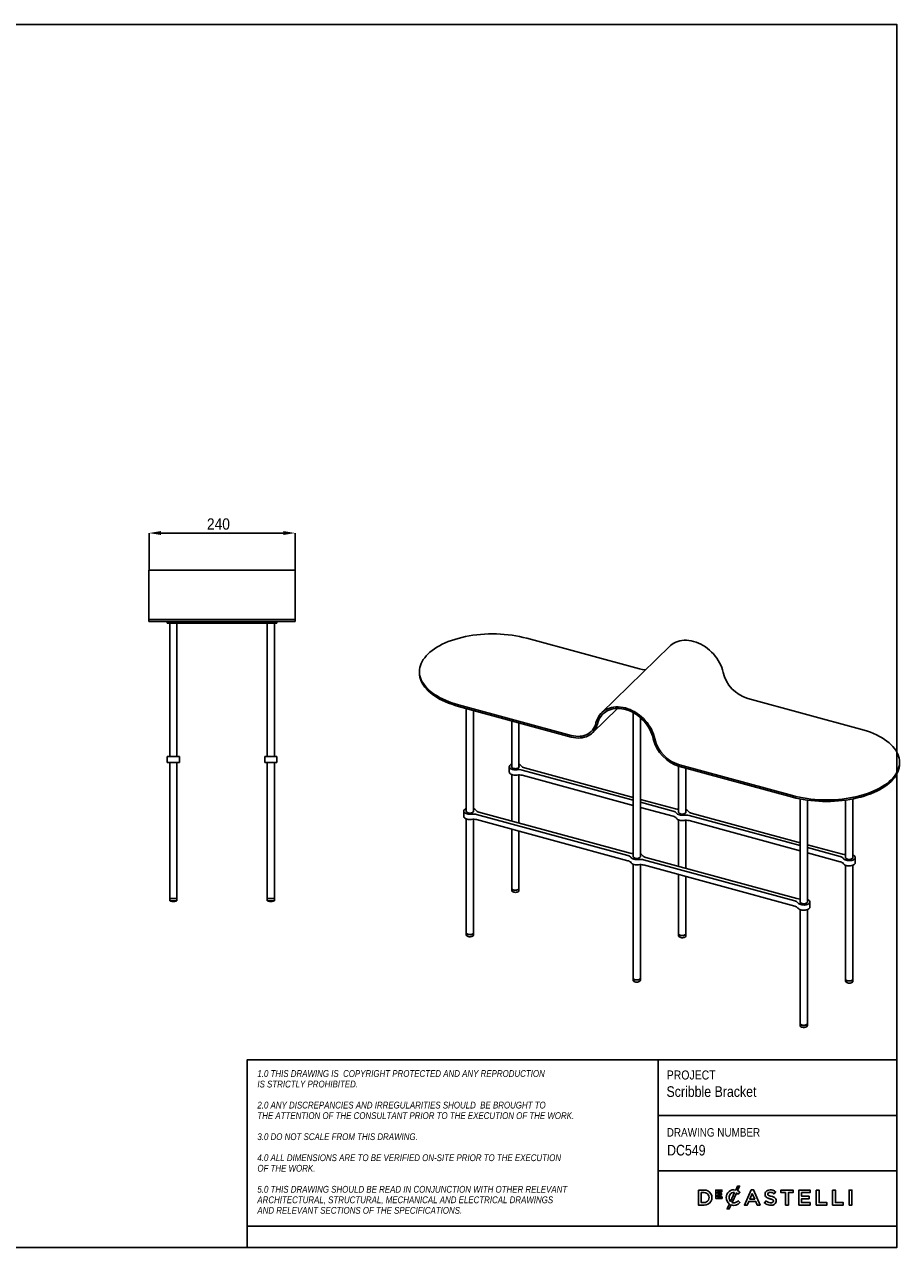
# Model space of a CAD drawing. Header units: millimetres. Extents: x 35 to 2909, y 35 to 2044.
# Tile 2 of 2: x 1472 to 2909, y 35 to 2044. Entities that reach past the tile are written whole.
import ezdxf

# ---------------------------------------------------------------- set-up
doc = ezdxf.new("R2010")
doc.units = ezdxf.units.MM
doc.header["$LTSCALE"] = 7
doc.header["$PDSIZE"] = -1
doc.linetypes.add('SLD-Solido', pattern=[0])
for name, color, linetype in [('NOTE', 3, 'SLD-Solido'), ('QUOTE', 1, 'SLD-Solido'), ('SCHIZZI', 9, 'Continuous')]:
    doc.layers.add(name, color=color, linetype=linetype)
doc.styles.add('SLDTEXTSTYLE0', font='GOTHIC.TTF', dxfattribs={"width": 0.86735})
doc.styles.add('SLDTEXTSTYLE1', font='GOTHICI.TTF', dxfattribs={"width": 0.86735})
doc.styles.add('SLDTEXTSTYLE3', font='GOTHIC.TTF', dxfattribs={"width": 0.913})
doc.dimstyles.new('SLDDIMSTYLE1', dxfattribs={"dimtxt": 18.520833, "dimasz": 19.6, "dimexe": 0, "dimexo": 0.0625, "dimgap": 4.630208, "dimtad": 1, "dimdec": 1, "dimrnd": 1e-09, "dimzin": 12, "dimdsep": 46, "dimtxsty": 'SLDTEXTSTYLE3', "dimsah": 1, "dimcen": 0.09, "dimadec": 0, "dimazin": 3, "dimtfac": 1, "dimtdec": 1, "dimtofl": 0, "dimtmove": 0, "dimatfit": 3, "dimfxl": 1, "dimfrac": 2, "dimtolj": 1, "dimtzin": 12, "dimarcsym": 0})

# ---------------------------------------------------------------- blocks, each defined once
blk = doc.blocks.new('_D_9')
at = {"layer": 'Defpoints', "color": 0, "transparency": 16777216}
for p in [(1916.8, 1208.6), (1676.8, 1147.5), (1916.8, 1103.5)]:
    blk.add_point(p, dxfattribs=at)
at = {"layer": 'QUOTE', "color": 0, "lineweight": -2, "transparency": 16777216}
for p, q in [((1676.8, 1147.6), (1676.8, 1208.6)), ((1696.4, 1208.6), (1897.2, 1208.6)), ((1916.8, 1103.6), (1916.8, 1208.6))]:
    blk.add_line(p, q, dxfattribs=at)
at = {"layer": 'QUOTE', "color": 0, "transparency": 16777216}
for points in [[(1696.4, 1211.9), (1696.4, 1205.4), (1676.8, 1208.6)], [(1897.2, 1211.9), (1897.2, 1205.4), (1916.8, 1208.6)]]:
    blk.add_solid(points, dxfattribs=at)
at = {"layer": 'QUOTE', "color": 0, "transparency": 16777216, "insert": (1790.8, 1232.7), "char_height": 18.52, "attachment_point": 2, "style": 'SLDTEXTSTYLE3'}
blk.add_mtext('\\A1;240', dxfattribs=at)

msp = doc.modelspace()

# ---------------------------------------------------------------- linework, layer by layer
for p, q in [((1916.75, 1147.54), (1676.75, 1147.54)), ((1676.75, 1103.51), (1676.75, 1147.54)), ((1916.75, 1103.51), (1916.75, 1147.54)), ((1676.75, 1066.54), (1676.75, 1103.51)), ((1916.75, 1066.54), (1916.75, 1103.51)), ((1676.75, 1063.54), (1676.75, 1066.54)), ((1916.75, 1066.54), (1676.75, 1066.54)), ((1916.75, 1063.54), (1916.75, 1066.54)), ((1916.75, 1063.54), (1676.75, 1063.54)), ((1706.75, 1060.54), (1706.75, 1063.54)), ((1706.75, 1060.54), (1886.75, 1060.54)), ((1710.75, 1060.54), (1710.75, 841.54)), ((1722.75, 841.54), (1722.75, 1060.54)), ((1870.75, 1060.54), (1870.75, 841.54)), ((1882.75, 841.54), (1882.75, 1060.54)), ((1886.75, 1060.54), (1886.75, 1063.54)), ((2297.14, 1035.75), (2482.31, 985.42)), ((2532.19, 1022.74), (2420.18, 913.42)), ((2121.13, 981.09), (2121.13, 978.52)), ((2185.13, 926.43), (2370.31, 876.1)), ((2660.3, 937.05), (2845.48, 886.72)), ((2185.13, 923.86), (2370.31, 873.53)), ((2197.8, 920.41), (2197.8, 751.22)), ((2209.8, 751.22), (2209.8, 917.15)), ((2405.23, 880.61), (2446.13, 920.52)), ((2471.97, 913.64), (2471.97, 676.71)), ((2483.97, 676.71), (2483.97, 905.27)), ((2272.47, 900.12), (2272.47, 824.1)), ((2284.47, 824.1), (2284.47, 896.86)), ((1706.75, 841.54), (1706.75, 831.54)), ((1706.75, 841.54), (1726.75, 841.54)), ((1706.75, 831.54), (1726.75, 831.54)), ((1710.75, 831.54), (1710.75, 608.54)), ((1722.75, 608.54), (1722.75, 831.54)), ((1726.75, 831.54), (1726.75, 841.54)), ((1866.75, 841.54), (1866.75, 831.54)), ((1866.75, 841.54), (1886.75, 841.54)), ((1866.75, 831.54), (1886.75, 831.54)), ((1870.75, 831.54), (1870.75, 608.54)), ((1882.75, 608.54), (1882.75, 831.54)), ((1886.75, 831.54), (1886.75, 841.54)), ((2268.47, 824.67), (2268.47, 816.1)), ((2546.64, 825.64), (2546.64, 749.59)), ((2548.29, 827.73), (2733.47, 777.4)), ((2548.29, 825.16), (2733.47, 774.83)), ((2909.47, 829.49), (2909.47, 832.06)), ((2272.47, 811.98), (2272.47, 735.45)), ((2284.47, 732.19), (2284.47, 811.4)), ((2289.6, 819.31), (2471.97, 769.75)), ((2289.6, 810.74), (2471.97, 761.18)), ((2471.97, 774.41), (2293.33, 822.96)), ((2558.64, 749.59), (2558.64, 822.35)), ((2541.51, 755.51), (2483.97, 771.15)), ((2483.97, 766.49), (2537.77, 751.87)), ((2746.14, 771.86), (2746.14, 602.19)), ((2758.14, 602.19), (2758.14, 769.83)), ((2820.81, 769.83), (2820.81, 675.07)), ((2832.81, 675.07), (2832.81, 771.86)), ((2193.8, 751.79), (2193.8, 743.21)), ((2214.93, 746.43), (2463.1, 678.98)), ((2466.84, 682.63), (2218.66, 750.08)), ((2483.97, 757.92), (2537.77, 743.29)), ((2563.77, 744.8), (2746.14, 695.24)), ((2746.14, 699.9), (2567.5, 748.44)), ((2197.8, 739.09), (2197.8, 552.07)), ((2209.8, 552.07), (2209.8, 738.52)), ((2214.93, 737.86), (2463.1, 670.41)), ((2546.64, 737.46), (2546.64, 660.94)), ((2558.64, 657.68), (2558.64, 736.88)), ((2563.77, 736.23), (2746.14, 686.66)), ((2272.47, 722.22), (2272.47, 624.95)), ((2284.47, 624.95), (2284.47, 718.96)), ((2815.68, 681), (2758.14, 696.63)), ((2758.14, 691.98), (2811.94, 677.35)), ((2758.14, 683.4), (2811.94, 668.78)), ((2471.97, 664.58), (2471.97, 477.55)), ((2483.97, 477.55), (2483.97, 664)), ((2489.1, 671.92), (2737.27, 604.47)), ((2489.1, 663.35), (2737.27, 595.9)), ((2741, 608.11), (2492.83, 675.56)), ((2836.81, 667.07), (2836.81, 675.64)), ((2546.64, 647.71), (2546.64, 550.43)), ((2558.64, 550.43), (2558.64, 644.45)), ((2820.81, 662.95), (2820.81, 475.92)), ((2832.81, 475.92), (2832.81, 662.95)), ((2272.47, 624.95), (2272.47, 621.52)), ((2284.47, 621.52), (2284.47, 624.95)), ((1710.75, 608.54), (1710.75, 604.54)), ((1710.75, 608.54), (1722.75, 608.54)), ((1710.75, 604.54), (1722.75, 604.54)), ((1712.63, 603.97), (1720.88, 603.97)), ((1712.75, 603.82), (1720.75, 603.82)), ((1714.63, 603.63), (1718.88, 603.63)), ((1714.75, 603.49), (1718.75, 603.49)), ((1722.75, 604.54), (1722.75, 608.54)), ((1870.75, 608.54), (1870.75, 604.54)), ((1870.75, 608.54), (1877.73, 608.54)), ((1870.75, 608.54), (1882.75, 608.54)), ((1870.75, 604.54), (1882.75, 604.54)), ((1872.63, 603.97), (1880.88, 603.97)), ((1872.75, 603.82), (1880.75, 603.82)), ((1874.63, 603.63), (1878.88, 603.63)), ((1874.75, 603.49), (1878.75, 603.49)), ((1877.73, 608.54), (1882.75, 608.54)), ((1882.75, 604.54), (1882.75, 608.54)), ((2762.14, 594.19), (2762.14, 602.76)), ((2746.14, 590.07), (2746.14, 403.04)), ((2758.14, 403.04), (2758.14, 590.07)), ((2197.8, 552.07), (2197.8, 548.64)), ((2209.8, 548.64), (2209.8, 552.07)), ((2546.64, 550.43), (2546.64, 547.01)), ((2558.64, 547.01), (2558.64, 550.43)), ((2471.97, 477.55), (2471.97, 474.12)), ((2483.97, 474.12), (2483.97, 477.55)), ((2820.81, 475.92), (2820.81, 472.49)), ((2832.81, 472.49), (2832.81, 475.92)), ((2746.14, 403.04), (2746.14, 399.61)), ((2758.14, 399.61), (2758.14, 403.04))]:
    msp.add_line(p, q)
at = {"flags": 128}
for points in [[(2185.13, 926.43), (2179.47, 928.07), (2173.98, 929.87), (2168.7, 931.82), (2163.62, 933.91), (2158.78, 936.14), (2154.17, 938.5), (2149.82, 940.99), (2145.74, 943.59), (2141.94, 946.31), (2138.43, 949.12), (2135.22, 952.03), (2132.32, 955.03), (2129.74, 958.1), (2127.49, 961.24), (2125.57, 964.44), (2123.99, 967.69), (2122.75, 970.97), (2121.86, 974.29), (2121.32, 977.62), (2121.13, 980.97), (2121.3, 984.32), (2121.81, 987.65), (2122.68, 990.97), (2123.89, 994.26), (2125.44, 997.51), (2127.34, 1000.71), (2129.57, 1003.85), (2132.13, 1006.93), (2135, 1009.93), (2138.19, 1012.85), (2141.68, 1015.67), (2145.46, 1018.4), (2149.52, 1021.01), (2153.85, 1023.51), (2158.44, 1025.88), (2163.27, 1028.12), (2168.33, 1030.22), (2173.6, 1032.18), (2179.07, 1033.99), (2184.72, 1035.64), (2190.53, 1037.13), (2196.5, 1038.46), (2202.6, 1039.62), (2208.81, 1040.61), (2215.11, 1041.42), (2221.49, 1042.06), (2227.93, 1042.52), (2234.4, 1042.8), (2240.9, 1042.89), (2247.4, 1042.81), (2253.88, 1042.55), (2260.32, 1042.1), (2266.7, 1041.48), (2273.01, 1040.67), (2279.23, 1039.7), (2285.33, 1038.55), (2291.31, 1037.23), (2297.14, 1035.75)], [(2532.19, 1022.74), (2533.22, 1023.71), (2535.87, 1025.83), (2538.74, 1027.68), (2541.81, 1029.24), (2545.07, 1030.51), (2548.5, 1031.48), (2552.08, 1032.13), (2555.78, 1032.47), (2559.57, 1032.49), (2563.44, 1032.2), (2567.36, 1031.59), (2571.31, 1030.67), (2575.25, 1029.44), (2579.17, 1027.92), (2583.04, 1026.11), (2586.84, 1024.03), (2590.53, 1021.68), (2594.11, 1019.08), (2597.54, 1016.25), (2600.8, 1013.21), (2603.88, 1009.98), (2606.74, 1006.57), (2609.39, 1003.01), (2611.79, 999.32), (2613.93, 995.52), (2615.81, 991.64), (2617.4, 987.71), (2618.69, 983.74), (2619.69, 979.77)], [(2185.13, 923.86), (2179.47, 925.5), (2173.98, 927.3), (2168.7, 929.24), (2163.62, 931.34), (2158.78, 933.57), (2154.17, 935.93), (2149.82, 938.42), (2145.74, 941.02), (2141.94, 943.74), (2138.43, 946.55), (2135.22, 949.46), (2132.32, 952.46), (2129.74, 955.53), (2127.49, 958.67), (2125.57, 961.87), (2123.99, 965.12), (2122.75, 968.4), (2121.86, 971.72), (2121.32, 975.05), (2121.13, 978.4), (2121.13, 978.52)], [(2410.91, 896.75), (2411.91, 900.18), (2413.21, 903.44), (2414.8, 906.51), (2416.67, 909.37), (2418.82, 912), (2421.22, 914.38), (2423.86, 916.51), (2426.73, 918.36), (2429.8, 919.92), (2433.07, 921.19), (2436.5, 922.15), (2440.07, 922.81), (2443.77, 923.15), (2447.56, 923.17), (2451.43, 922.87), (2455.35, 922.27), (2459.3, 921.35), (2463.24, 920.12), (2467.16, 918.6), (2471.03, 916.79), (2474.83, 914.7), (2478.53, 912.36), (2482.1, 909.76), (2485.53, 906.93), (2488.79, 903.89), (2491.87, 900.66), (2494.74, 897.25), (2497.38, 893.69), (2499.78, 890), (2501.93, 886.2), (2503.8, 882.32), (2505.39, 878.39), (2506.69, 874.42), (2507.68, 870.45)], [(2413.51, 895.49), (2414.48, 898.84), (2415.76, 902.01), (2417.33, 904.99), (2419.19, 907.75), (2421.31, 910.29), (2423.7, 912.57), (2426.32, 914.59), (2429.16, 916.33), (2432.21, 917.78), (2435.44, 918.93), (2438.83, 919.78), (2442.36, 920.31), (2446.01, 920.52), (2449.74, 920.42), (2453.54, 920), (2457.37, 919.26), (2461.22, 918.21), (2465.06, 916.86), (2468.86, 915.22), (2472.59, 913.3), (2476.24, 911.1), (2479.77, 908.65), (2483.16, 905.97), (2486.39, 903.06), (2489.44, 899.95), (2492.28, 896.66), (2494.9, 893.22), (2497.28, 889.64), (2499.41, 885.95), (2501.26, 882.18), (2502.84, 878.34), (2504.12, 874.48), (2505.09, 870.6)], [(2370.31, 876.1), (2374.06, 875.25), (2377.78, 874.73), (2381.44, 874.55), (2385.01, 874.71), (2388.46, 875.21), (2391.76, 876.05), (2394.88, 877.22), (2397.81, 878.71), (2400.51, 880.5), (2402.96, 882.59), (2405.15, 884.95), (2407.05, 887.57), (2408.66, 890.43), (2409.95, 893.49), (2410.91, 896.75)], [(2370.31, 873.53), (2374.05, 872.67), (2377.76, 872.12), (2381.42, 871.89), (2385.01, 871.97), (2388.48, 872.38), (2391.83, 873.1), (2395.02, 874.13), (2398.03, 875.47), (2400.85, 877.1), (2403.45, 879.01), (2405.81, 881.19), (2407.91, 883.62), (2409.74, 886.28), (2411.29, 889.17), (2412.55, 892.24), (2413.51, 895.49)], [(2845.48, 886.72), (2851.14, 885.08), (2856.62, 883.29), (2861.91, 881.34), (2866.98, 879.25), (2871.83, 877.02), (2876.43, 874.65), (2880.78, 872.17), (2884.86, 869.56), (2888.66, 866.85), (2892.17, 864.03), (2895.38, 861.12), (2898.28, 858.12), (2900.86, 855.05), (2903.12, 851.91), (2905.04, 848.71), (2906.62, 845.47), (2907.85, 842.18), (2908.74, 838.86), (2909.28, 835.53), (2909.47, 832.18), (2909.31, 828.84), (2908.79, 825.5), (2907.93, 822.18), (2906.72, 818.89), (2905.16, 815.64), (2903.26, 812.44), (2901.03, 809.3), (2898.48, 806.22), (2895.6, 803.22), (2892.41, 800.3), (2888.92, 797.48), (2885.14, 794.76), (2881.08, 792.14), (2876.75, 789.65), (2872.16, 787.28), (2867.34, 785.04), (2862.28, 782.93), (2857.01, 780.98), (2851.54, 779.17), (2845.89, 777.51), (2840.07, 776.02), (2834.1, 774.69), (2828.01, 773.53), (2821.8, 772.54), (2815.5, 771.73), (2809.12, 771.09), (2802.68, 770.63), (2796.2, 770.36), (2789.7, 770.26), (2783.21, 770.34), (2776.73, 770.61), (2770.29, 771.05), (2763.9, 771.68), (2757.59, 772.48), (2751.38, 773.46), (2745.27, 774.6), (2739.3, 775.92), (2733.47, 777.4)], [(2272.47, 828.79), (2271.27, 828.24), (2270.1, 827.49), (2269.23, 826.63), (2268.68, 825.71), (2268.47, 824.75), (2268.61, 823.79), (2269.11, 822.86), (2269.93, 821.99), (2271.05, 821.22), (2272.43, 820.56), (2274.02, 820.06), (2275.77, 819.71), (2277.61, 819.54), (2279.49, 819.54), (2281.32, 819.73)], [(2272.47, 825.23), (2272.41, 825.05), (2272.41, 824.3), (2272.76, 823.56), (2273.44, 822.89), (2274.41, 822.32), (2275.62, 821.89)], [(2275.62, 821.89), (2277, 821.62), (2278.45, 821.53), (2279.91, 821.62), (2281.29, 821.88), (2282.5, 822.31), (2283.48, 822.88), (2284.17, 823.55), (2284.52, 824.28), (2284.53, 825.04), (2284.47, 825.23)], [(2909.47, 829.49), (2909.31, 826.27), (2908.79, 822.93), (2907.93, 819.61), (2906.72, 816.32), (2905.16, 813.07), (2903.26, 809.87), (2901.03, 806.73), (2898.48, 803.65), (2895.6, 800.65), (2892.41, 797.73), (2888.92, 794.91), (2885.14, 792.18), (2881.08, 789.57), (2876.75, 787.08), (2872.16, 784.7), (2867.34, 782.46), (2862.28, 780.36), (2857.01, 778.4), (2851.54, 776.6), (2845.89, 774.94), (2840.07, 773.45), (2834.1, 772.12), (2828.01, 770.96), (2821.8, 769.97), (2815.5, 769.16), (2809.12, 768.52), (2802.68, 768.06), (2796.2, 767.78), (2789.7, 767.69), (2783.21, 767.77), (2776.73, 768.04), (2770.29, 768.48), (2763.9, 769.11), (2757.59, 769.91), (2751.38, 770.88), (2745.27, 772.03), (2739.3, 773.35), (2733.47, 774.83)], [(2268.47, 816.1), (2268.61, 815.22), (2269.11, 814.29), (2269.93, 813.42), (2271.05, 812.64), (2272.43, 811.99), (2274.02, 811.48), (2275.77, 811.14), (2277.61, 810.96), (2279.49, 810.97), (2281.32, 811.16)], [(2197.8, 755.91), (2196.6, 755.36), (2195.43, 754.61), (2194.55, 753.75), (2194, 752.83), (2193.8, 751.87), (2193.94, 750.91), (2194.43, 749.98), (2195.25, 749.11), (2196.37, 748.34), (2197.75, 747.68), (2199.35, 747.17), (2201.1, 746.83), (2202.94, 746.66), (2204.81, 746.66), (2206.65, 746.85)], [(2197.8, 752.35), (2197.74, 752.17), (2197.74, 751.41), (2198.09, 750.68), (2198.77, 750.01), (2199.74, 749.44), (2200.95, 749.01)], [(2200.95, 749.01), (2202.32, 748.74), (2203.78, 748.64), (2205.24, 748.73), (2206.62, 749), (2207.83, 749.43), (2208.81, 750), (2209.5, 750.67), (2209.85, 751.4), (2209.85, 752.16), (2209.8, 752.35)], [(2543.11, 748.58), (2543.88, 747.67), (2544.97, 746.85), (2546.35, 746.15), (2547.97, 745.6), (2549.76, 745.22), (2551.66, 745.03), (2553.59, 745.03), (2555.49, 745.22)], [(2546.64, 750.72), (2546.58, 750.54), (2546.58, 749.78), (2546.93, 749.05), (2547.61, 748.38), (2548.58, 747.81), (2549.79, 747.38)], [(2549.79, 747.38), (2551.16, 747.11), (2552.62, 747.01), (2554.08, 747.1), (2555.46, 747.37), (2556.67, 747.8), (2557.65, 748.36), (2558.34, 749.03), (2558.69, 749.77), (2558.69, 750.53), (2558.64, 750.72)], [(2193.8, 743.21), (2193.94, 742.34), (2194.43, 741.41), (2195.25, 740.54), (2196.37, 739.76), (2197.75, 739.11), (2199.35, 738.6), (2201.1, 738.26), (2202.94, 738.08), (2204.81, 738.09), (2206.65, 738.28)], [(2543.11, 740.01), (2543.88, 739.1), (2544.97, 738.27), (2546.35, 737.58), (2547.97, 737.03), (2549.76, 736.65), (2551.66, 736.46), (2553.59, 736.46), (2555.49, 736.65)], [(2468.44, 675.7), (2469.21, 674.79), (2470.3, 673.96), (2471.68, 673.27), (2473.3, 672.72), (2475.09, 672.34), (2476.99, 672.15), (2478.92, 672.15), (2480.82, 672.34)], [(2468.44, 667.13), (2469.21, 666.21), (2470.3, 665.39), (2471.68, 664.69), (2473.3, 664.15), (2475.09, 663.77), (2476.99, 663.58), (2478.92, 663.57), (2480.82, 663.77)], [(2471.97, 677.84), (2471.91, 677.66), (2471.91, 676.9), (2472.26, 676.17), (2472.94, 675.49), (2473.91, 674.93), (2475.12, 674.49)], [(2475.12, 674.49), (2476.49, 674.22), (2477.95, 674.13), (2479.41, 674.22), (2480.79, 674.49), (2482, 674.92), (2482.98, 675.48), (2483.67, 676.15), (2484.02, 676.89), (2484.02, 677.64), (2483.97, 677.84)], [(2817.28, 674.07), (2818.02, 673.18), (2819.07, 672.38), (2820.38, 671.69), (2821.93, 671.15), (2823.64, 670.76), (2825.46, 670.54), (2827.34, 670.5), (2829.19, 670.64), (2830.96, 670.96), (2832.59, 671.44), (2834.01, 672.07), (2835.18, 672.82), (2836.05, 673.67), (2836.6, 674.6), (2836.81, 675.56), (2836.66, 676.52), (2836.17, 677.45), (2835.35, 678.32), (2834.23, 679.09), (2832.85, 679.75), (2832.81, 679.76)], [(2817.28, 665.5), (2818.02, 664.61), (2819.07, 663.81), (2820.38, 663.12), (2821.93, 662.57), (2823.64, 662.18), (2825.46, 661.97), (2827.34, 661.93), (2829.19, 662.07), (2830.96, 662.38), (2832.59, 662.87), (2834.01, 663.49), (2835.18, 664.25), (2836.05, 665.1), (2836.6, 666.03), (2836.81, 666.99), (2836.81, 667.07)], [(2820.81, 676.21), (2820.75, 676.03), (2820.75, 675.27), (2821.1, 674.53), (2821.78, 673.86), (2822.75, 673.29), (2823.96, 672.86)], [(2823.96, 672.86), (2825.33, 672.59), (2826.79, 672.5), (2828.25, 672.59), (2829.63, 672.86), (2830.84, 673.28), (2831.82, 673.85), (2832.51, 674.52), (2832.86, 675.26), (2832.86, 676.01), (2832.81, 676.21)], [(2272.47, 624.95), (2272.51, 624.6), (2272.86, 623.85), (2273.56, 623.17), (2274.58, 622.6), (2275.84, 622.17), (2277.26, 621.92), (2278.76, 621.86), (2280.24, 622), (2281.61, 622.32), (2282.78, 622.8)], [(2272.47, 624.95), (2272.51, 624.57), (2272.88, 623.82), (2273.6, 623.14), (2274.63, 622.57), (2275.9, 622.16), (2277.32, 621.91), (2278.83, 621.86)], [(2278.83, 621.86), (2280.3, 622.01), (2281.67, 622.33), (2282.83, 622.83), (2283.72, 623.45), (2284.27, 624.17), (2284.47, 624.94), (2284.47, 624.95)], [(2272.47, 621.52), (2272.51, 621.14), (2272.88, 620.39), (2273.6, 619.71), (2274.63, 619.14), (2275.9, 618.73), (2277.32, 618.49), (2278.83, 618.43)], [(2278.83, 618.43), (2280.3, 618.58), (2281.67, 618.9), (2282.83, 619.4), (2283.72, 620.02), (2284.27, 620.74), (2284.47, 621.51), (2284.47, 621.52)], [(2742.61, 601.19), (2743.35, 600.3), (2744.39, 599.5), (2745.71, 598.81), (2747.25, 598.26), (2748.97, 597.87), (2750.79, 597.66), (2752.67, 597.62), (2754.52, 597.76), (2756.29, 598.07), (2757.91, 598.56), (2759.34, 599.19), (2760.5, 599.94), (2761.38, 600.79), (2761.93, 601.72), (2762.13, 602.68), (2761.99, 603.64), (2761.5, 604.57), (2760.68, 605.44), (2759.56, 606.21), (2758.18, 606.86), (2758.14, 606.88)], [(2746.14, 603.33), (2746.08, 603.15), (2746.08, 602.39), (2746.43, 601.65), (2747.11, 600.98), (2748.08, 600.41), (2749.29, 599.98)], [(2749.29, 599.98), (2750.66, 599.71), (2752.12, 599.62), (2753.58, 599.71), (2754.96, 599.97), (2756.17, 600.4), (2757.15, 600.97), (2757.83, 601.64), (2758.19, 602.37), (2758.19, 603.13), (2758.14, 603.33)], [(2742.61, 592.62), (2743.35, 591.73), (2744.39, 590.93), (2745.71, 590.24), (2747.25, 589.69), (2748.97, 589.3), (2750.79, 589.08), (2752.67, 589.04), (2754.52, 589.19), (2756.29, 589.5), (2757.91, 589.98), (2759.34, 590.61), (2760.5, 591.37), (2761.38, 592.22), (2761.93, 593.14), (2762.13, 594.1), (2762.14, 594.19)], [(2197.8, 552.07), (2197.89, 551.51), (2198.35, 550.77), (2199.14, 550.12), (2200.23, 549.58), (2201.54, 549.2), (2202.99, 549), (2204.5, 549), (2205.96, 549.18), (2207.28, 549.55), (2208.39, 550.08), (2209.2, 550.73), (2209.68, 551.46), (2209.8, 552.07)], [(2197.8, 552.07), (2197.84, 551.7), (2198.21, 550.94), (2198.92, 550.26), (2199.95, 549.7), (2201.21, 549.28), (2202.64, 549.03), (2204.14, 548.98), (2205.62, 549.12), (2206.98, 549.45)], [(2197.8, 548.64), (2197.84, 548.27), (2198.21, 547.52), (2198.92, 546.83), (2199.95, 546.27), (2201.21, 545.85), (2202.64, 545.61), (2204.14, 545.55), (2205.62, 545.69), (2206.98, 546.02)], [(2206.98, 549.45), (2208.15, 549.94), (2209.04, 550.56), (2209.6, 551.28), (2209.8, 552.05), (2209.8, 552.07)], [(2206.98, 546.02), (2208.15, 546.51), (2209.04, 547.13), (2209.6, 547.85), (2209.8, 548.62), (2209.8, 548.64)], [(2546.64, 550.43), (2546.7, 549.99), (2547.1, 549.25), (2547.84, 548.58), (2548.89, 548.02), (2550.18, 547.62), (2551.61, 547.39), (2553.12, 547.35), (2554.59, 547.51), (2555.94, 547.85), (2557.08, 548.36), (2557.94, 548.99)], [(2546.64, 550.43), (2546.7, 549.98), (2547.11, 549.24), (2547.86, 548.57), (2548.91, 548.01), (2550.2, 547.61), (2551.64, 547.39), (2553.14, 547.36)], [(2546.64, 547.01), (2546.7, 546.55), (2547.11, 545.81), (2547.86, 545.14), (2548.91, 544.58), (2550.2, 544.18), (2551.64, 543.96), (2553.14, 543.93)], [(2553.14, 547.36), (2554.61, 547.52), (2555.96, 547.86), (2557.1, 548.37), (2557.96, 549), (2558.48, 549.73), (2558.64, 550.43)], [(2553.14, 543.93), (2554.61, 544.09), (2555.96, 544.43), (2557.1, 544.94), (2557.96, 545.57), (2558.48, 546.3), (2558.64, 547.01)], [(2557.94, 548.99), (2558.47, 549.72), (2558.64, 550.43)], [(2471.97, 477.55), (2471.99, 477.31), (2472.29, 476.55), (2472.96, 475.85), (2473.93, 475.26), (2475.17, 474.82)], [(2471.97, 477.55), (2471.97, 477.42), (2472.22, 476.66), (2472.84, 475.95), (2473.77, 475.34), (2474.97, 474.88), (2476.36, 474.58), (2477.85, 474.46), (2479.34, 474.55)], [(2471.97, 474.12), (2471.97, 473.99), (2472.22, 473.23), (2472.84, 472.52), (2473.77, 471.91), (2474.97, 471.45), (2476.36, 471.15), (2477.85, 471.03), (2479.34, 471.12)], [(2475.17, 474.82), (2476.57, 474.55), (2478.07, 474.46), (2479.56, 474.57), (2480.95, 474.87), (2482.15, 475.34), (2483.09, 475.94), (2483.7, 476.65), (2483.96, 477.41), (2483.97, 477.55)], [(2479.34, 474.55), (2480.75, 474.82), (2481.99, 475.26), (2482.97, 475.85), (2483.63, 476.54), (2483.95, 477.3), (2483.97, 477.55)], [(2479.34, 471.12), (2480.75, 471.39), (2481.99, 471.83), (2482.97, 472.42), (2483.63, 473.11), (2483.95, 473.87), (2483.97, 474.12)], [(2820.81, 475.92), (2820.98, 475.18), (2821.52, 474.46), (2822.4, 473.83), (2823.55, 473.33), (2824.9, 472.99), (2826.38, 472.84), (2827.88, 472.88), (2829.31, 473.11)], [(2820.81, 475.92), (2820.83, 475.64), (2821.16, 474.88), (2821.84, 474.19), (2822.83, 473.61), (2824.07, 473.17), (2825.49, 472.91), (2826.98, 472.83), (2828.47, 472.95), (2829.85, 473.26), (2831.04, 473.73), (2831.97, 474.34), (2832.57, 475.05), (2832.8, 475.82), (2832.81, 475.92)], [(2820.81, 472.49), (2820.83, 472.21), (2821.16, 471.45), (2821.84, 470.76), (2822.83, 470.18), (2824.07, 469.74), (2825.49, 469.48), (2826.98, 469.4), (2828.47, 469.52), (2829.85, 469.83), (2831.04, 470.3), (2831.97, 470.91), (2832.57, 471.62), (2832.8, 472.39), (2832.81, 472.49)], [(2829.31, 473.11), (2830.59, 473.52), (2831.63, 474.08), (2832.37, 474.76), (2832.75, 475.51), (2832.81, 475.92)], [(2746.14, 403.04), (2746.2, 402.57), (2746.62, 401.83), (2747.37, 401.16), (2748.43, 400.61), (2749.72, 400.21), (2751.16, 399.99), (2752.67, 399.96), (2754.14, 400.13), (2755.48, 400.47), (2756.61, 400.98)], [(2746.14, 403.04), (2746.26, 402.42), (2746.74, 401.68), (2747.57, 401.04), (2748.68, 400.51), (2750.01, 400.15), (2751.47, 399.97), (2752.97, 399.98), (2754.42, 400.18), (2755.73, 400.57)], [(2746.14, 399.61), (2746.26, 398.99), (2746.74, 398.26), (2747.57, 397.61), (2748.68, 397.09), (2750.01, 396.72), (2751.47, 396.54), (2752.97, 396.55), (2754.42, 396.75), (2755.73, 397.14)]]:
    msp.add_lwpolyline(points, dxfattribs=at)
for centre, radius, start, end in [((2493.82, 1027.09), 43.23, 254.55704, 268.08784), ((2676.69, 993.3), 58.59, 193.35043, 253.7485), ((2565.78, 885.04), 62.38, 193.38047, 253.71846), ((2564.69, 883.98), 58.59, 193.35043, 253.7485), ((2282.1, 821.8), 7.37, 36.9692, 71.26228), ((2295.07, 831.77), 8.98, 217.99475, 258.87208), ((2284.45, 799.51), 20.46, 75.42123, 98.78401), ((2284.45, 790.94), 20.46, 75.42123, 98.78401), ((2209.78, 726.63), 20.46, 75.42123, 98.78401), ((2207.43, 748.92), 7.37, 36.9692, 71.26228), ((2220.39, 758.88), 8.98, 217.99475, 258.87208), ((2536.04, 743.06), 8.98, 37.99475, 78.87208), ((2546.57, 774.72), 19.87, 255.24825, 270.20746), ((2558.62, 725), 20.46, 75.42123, 98.78401), ((2556.23, 747.24), 7.43, 37.10706, 71.12441), ((2569.24, 757.25), 8.98, 217.99475, 258.87208), ((2209.78, 718.06), 20.46, 75.42123, 98.78401), ((2536.04, 734.49), 8.98, 37.99475, 78.87208), ((2558.62, 716.42), 20.46, 75.42123, 98.78401), ((2461.37, 670.18), 8.98, 37.99475, 78.87208), ((2461.37, 661.6), 8.98, 37.99475, 78.87208), ((2471.89, 701.84), 19.87, 255.24825, 270.20746), ((2483.95, 652.12), 20.46, 75.42123, 98.78401), ((2483.95, 643.54), 20.46, 75.42123, 98.78401), ((2481.56, 674.36), 7.43, 37.10706, 71.12441), ((2494.56, 684.37), 8.98, 217.99475, 258.87208), ((2810.21, 668.54), 8.98, 37.99475, 78.87208), ((2810.21, 659.97), 8.98, 37.99475, 78.87208), ((2820.74, 700.21), 19.87, 255.24825, 270.20746), ((2281.96, 625.18), 2.52, 289.13452, 354.62032), ((1716.32, 619.45), 15.91, 249.52051, 256.59394), ((1712.75, 603.94), 0.125, 166.81895, 270), ((1716.32, 619.45), 15.91, 259.2335, 263.89518), ((1714.75, 603.62), 0.125, 174.12019, 270), ((1718.75, 603.62), 0.125, 270, 5.87981), ((1717.19, 619.45), 15.91, 276.10482, 280.7665), ((1720.75, 603.94), 0.125, 270, 13.18105), ((1717.19, 619.45), 15.91, 283.40606, 290.47949), ((1876.32, 619.45), 15.91, 249.52051, 256.59394), ((1872.75, 603.94), 0.125, 166.81895, 270), ((1876.32, 619.45), 15.91, 259.2335, 263.89518), ((1874.75, 603.62), 0.125, 174.12019, 270), ((1878.75, 603.62), 0.125, 270, 5.87981), ((1877.19, 619.45), 15.91, 276.10482, 280.7665), ((1880.75, 603.94), 0.125, 270, 13.18105), ((1877.19, 619.45), 15.91, 283.40606, 290.47949), ((2735.54, 595.66), 8.98, 37.99475, 78.87208), ((2746.06, 627.33), 19.87, 255.24825, 270.20746), ((2735.54, 587.09), 8.98, 37.99475, 78.87208), ((2755.11, 403.57), 3.07, 281.61977, 350.0185), ((2755.6, 403.32), 2.55, 293.36753, 353.62844), ((2755.11, 400.14), 3.07, 281.61977, 350.0185)]:
    msp.add_arc(centre, radius, start, end)
at = {"layer": 'SCHIZZI', "color": 7, "true_color": 0xffffff}
for p, q in [((2512.82, 343.17), (2512.82, 70)), ((2512.82, 251.61), (2904.98, 251.61)), ((2512.82, 160.85), (2904.99, 160.85)), ((2647.24, 125.92), (2647.16, 126)), ((2624.81, 116.97), (2624.81, 117.02)), ((2647.33, 108.7), (2647.42, 108.79)), ((1837.89, 70), (1837.89, 35))]:
    msp.add_line(p, q, dxfattribs=at)
for points in [[(35, 35), (2905, 35), (2904.86, 2044), (35, 2044)], [(2616.95, 121.12), (2616.95, 123.79), (2610.5, 123.79), (2610.5, 126.57), (2617.83, 126.57), (2617.83, 129.25), (2607.51, 129.25), (2607.51, 115.56), (2617.92, 115.56), (2617.92, 118.24), (2610.5, 118.24), (2610.5, 121.12)], [(2665.55, 129.59), (2654.7, 104.76), (2659.36, 104.76), (2661.87, 110.65), (2673.26, 110.65), (2675.73, 104.76), (2680.53, 104.76), (2669.72, 129.52), (2669.69, 129.59)], [(2667.55, 124.03), (2671.58, 114.7), (2663.55, 114.7)], [(2722.29, 125.2), (2722.29, 104.76), (2726.86, 104.76), (2726.86, 125.2), (2734.61, 125.2), (2734.61, 129.42), (2714.55, 129.42), (2714.55, 125.2)], [(2760.9, 115.15), (2760.9, 119.23), (2748.66, 119.23), (2748.66, 125.33), (2762.47, 125.33), (2762.47, 129.42), (2744.13, 129.42), (2744.13, 104.76), (2762.65, 104.76), (2762.65, 108.84), (2748.66, 108.84), (2748.66, 115.15)], [(2772.73, 129.42), (2772.73, 104.76), (2790.1, 104.76), (2790.1, 108.91), (2777.26, 108.91), (2777.26, 129.42)], [(2799.55, 129.42), (2799.55, 104.76), (2816.92, 104.76), (2816.92, 108.91), (2804.08, 108.91), (2804.08, 129.42)], [(2826.61, 104.76), (2831.15, 104.76), (2831.15, 129.42), (2826.61, 129.42)]]:
    msp.add_lwpolyline(points, close=True, dxfattribs=at)
msp.add_lwpolyline([(2905, 70), (1837.89, 70), (1837.89, 343.17), (2904.98, 343.17)], dxfattribs=at)
for points in [[(2579.16, 129.42), (2579.16, 104.76), (2588.39, 104.76, 1.0555946), (2588.39, 129.42)], [(2588.39, 108.91, 1.0217676), (2588.39, 125.26), (2583.7, 125.26), (2583.7, 108.91)], [(2630, 106.61, -0.2366566), (2624.81, 116.97, -0.4912249), (2640.46, 129.45), (2643.43, 135.97), (2646.85, 135.97), (2643.45, 128.51, -0.086931), (2647.24, 125.92), (2644.33, 122.56, 0.0663381), (2641.61, 124.58), (2634.55, 109.09, 0.1655168), (2639.85, 108.82, 0.1312269), (2644.5, 111.75), (2647.42, 108.79, -0.3118527), (2632.76, 105.15), (2629.73, 98.5), (2626.31, 98.5)], [(2638.64, 125.56, 0.3275059), (2630.52, 121.37, 0.3064575), (2631.94, 110.86)], [(2688.93, 124.8, 0.1311188), (2688.75, 120.7, 0.1847876), (2690.73, 117.5, 0.0813504), (2693.52, 116.01, 0.0253736), (2695.65, 115.34, -0.009562), (2696.08, 115.22, 0.0143707), (2696.89, 115.03, -0.0350168), (2699.63, 114.26, -0.0561266), (2701.14, 113.55, -0.1416688), (2702.08, 112.56, -0.1598738), (2702.23, 110.72, -0.1633528), (2701.4, 109.39, -0.144581), (2698.97, 108.45, -0.1006576), (2695.05, 108.85, -0.1170031), (2690.37, 111.62), (2687.63, 108.37, 0.1231981), (2694.07, 104.91, 0.0728853), (2698.62, 104.44, 0.1248), (2703.52, 105.82, 0.1648919), (2706.23, 108.9, 0.1911522), (2706.23, 114.86, 0.1722296), (2702.92, 117.8, 0.058826), (2698.84, 119.18, -0.0294775), (2695.72, 120.08, -0.0881481), (2693.89, 121.02, -0.1640119), (2693.12, 122.27, -0.2055022), (2693.49, 124.39, -0.1823737), (2695.72, 125.66, -0.0938067), (2698.74, 125.57, -0.1104678), (2703.5, 123.23), (2705.94, 126.67, 0.0810841), (2701.55, 129.04, 0.0784937), (2697, 129.72, 0.1100768), (2692.56, 128.77, 0.2034911)]]:
    msp.add_lwpolyline(points, format="xyb", close=True, dxfattribs=at)

# ---------------------------------------------------------------- texts
at = {"layer": 'NOTE', "color": 7, "true_color": 0xffffff, "attachment_point": 1}
for s, insert, char_height, style in [('1.0 THIS DRAWING IS  COPYRIGHT PROTECTED AND ANY REPRODUCTION', (1854.77, 326.42), 11.2, 'SLDTEXTSTYLE1'), ('PROJECT', (2527.18, 325.84), 14.817, 'SLDTEXTSTYLE0'), ('IS STRICTLY PROHIBITED.', (1854.77, 309.13), 11.2, 'SLDTEXTSTYLE1'), ('Scribble Bracket', (2526.71, 299.93), 17.5, 'SLDTEXTSTYLE0'), ('2.0 ANY DISCREPANCIES AND IRREGULARITIES SHOULD  BE BROUGHT TO ', (1854.77, 274.56), 11.2, 'SLDTEXTSTYLE1'), ('THE ATTENTION OF THE CONSULTANT PRIOR TO THE EXECUTION OF THE WORK.', (1854.77, 257.27), 11.2, 'SLDTEXTSTYLE1'), ('3.0 DO NOT SCALE FROM THIS DRAWING.', (1854.77, 222.7), 11.2, 'SLDTEXTSTYLE1'), ('DRAWING NUMBER', (2527.18, 231.14), 14, 'SLDTEXTSTYLE0'), (' DC549', (2522.07, 203.7), 17.5, 'SLDTEXTSTYLE0'), ('4.0 ALL DIMENSIONS ARE TO BE VERIFIED ON-SITE PRIOR TO THE EXECUTION ', (1854.77, 188.13), 11.2, 'SLDTEXTSTYLE1'), ('OF THE WORK.', (1854.77, 170.84), 11.2, 'SLDTEXTSTYLE1'), ('5.0 THIS DRAWING SHOULD BE READ IN CONJUNCTION WITH OTHER RELEVANT ', (1854.77, 136.27), 11.2, 'SLDTEXTSTYLE1'), ('ARCHITECTURAL, STRUCTURAL, MECHANICAL AND ELECTRICAL DRAWINGS ', (1854.77, 118.98), 11.2, 'SLDTEXTSTYLE1'), ('AND RELEVANT SECTIONS OF THE SPECIFICATIONS.', (1854.77, 101.7), 11.2, 'SLDTEXTSTYLE1')]:
    msp.add_mtext(s, dxfattribs=dict(at, insert=insert, char_height=char_height, style=style))

# ---------------------------------------------------------------- dimensions: what is measured, and where the dimension line sits
at = {"layer": 'QUOTE'}
dim = msp.add_linear_dim(base=(1916.75, 1208.62), p1=(1676.75, 1147.54), p2=(1916.75, 1103.51), dimstyle='SLDDIMSTYLE1', dxfattribs=at)
dim.commit()
dim.dimension.update_dxf_attribs({"geometry": '_D_9', "text_midpoint": (1790.81, 1208.62), "dimtype": 160})

doc.saveas('drawing.dxf')
